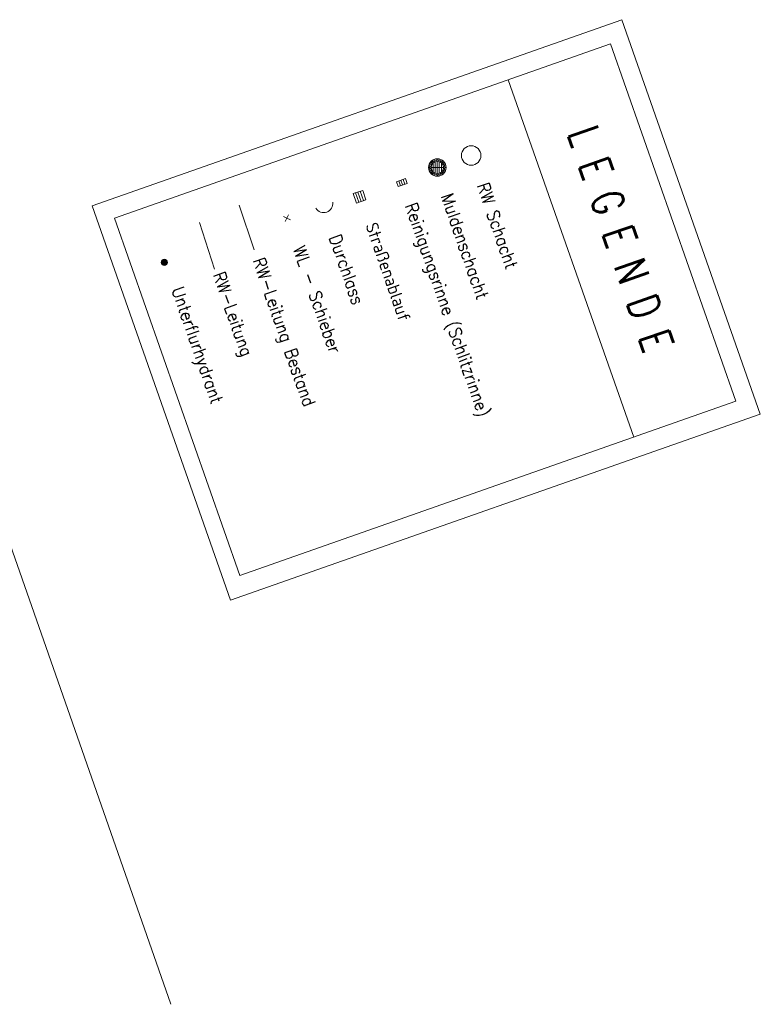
# Model space of a CAD drawing. Header units: inches. Extents: x 446825 to 447109, y 443658 to 444215.
# Tile 2 of 19: x 447050 to 447109, y 443687 to 443765. Entities that reach past the tile are written whole.
import ezdxf

# ---------------------------------------------------------------- set-up
doc = ezdxf.new("R2010")
doc.units = ezdxf.units.IN
doc.header["$MEASUREMENT"] = 0
doc.layers.add('GLOBAL', color=7, linetype='Continuous')
doc.layers.add('Hintergrundplan', color=7, linetype='Continuous')
doc.styles.add('1', font='txt_____.ttf', dxfattribs={"width": 0.9, "height": 1})
doc.styles.add('150', font='txt_____.ttf', dxfattribs={"width": 0.75, "height": 1})

# ---------------------------------------------------------------- blocks, each defined once
blk = doc.blocks.new('Schacht')
at = {"color": 18, "lineweight": 5, "true_color": 0x000000}
blk.add_circle((0, 0), 0.779, dxfattribs=at)
blk = doc.blocks.new('Muldenschacht')
at = {"color": 18, "lineweight": 5, "true_color": 0x000000}
for p, q in [((-0.599087, 0.002979), (-0.699187, 0.002979)), ((-0.569691, 0.188574), (-0.664892, 0.219507)), ((-0.492399, 0.083917), (-0.591181, 0.100105)), ((-0.484382, 0.356002), (-0.565365, 0.41484)), ((-0.444073, 0.230912), (-0.53319, 0.276499)), ((0.502013, 0.002979), (-0.498987, 0.002979)), ((0.474843, 0.165641), (-0.471817, 0.165641)), ((-0.350626, 0.358645), (-0.421053, 0.429778)), ((-0.351511, 0.488874), (-0.410348, 0.569857)), ((0.38186, 0.328304), (-0.378834, 0.328304)), ((-0.228204, 0.447647), (-0.274147, 0.536581)), ((-0.215015, 0.669384), (-0.184082, 0.574183)), ((-0.096655, 0.595502), (-0.080293, 0.496748)), ((0.001562, 0.503479), (0.001464, -0.497521)), ((0.001513, 0.703679), (0.001513, 0.603579)), ((0.093794, 0.596447), (0.078414, 0.497536)), ((0.218041, 0.669384), (0.187109, 0.574183)), ((0.271415, 0.539517), (0.226431, 0.450094)), ((0.413374, 0.569857), (0.354537, 0.488874)), ((0.425748, 0.42812), (0.355042, 0.357263)), ((0.447803, 0.22953), (0.537061, 0.27484)), ((0.568391, 0.41484), (0.487409, 0.356002)), ((0.4959, 0.080963), (0.594778, 0.096559)), ((0.572718, 0.188574), (0.667918, 0.219507)), ((0.602083, 0.008988), (0.702178, 0.00999)), ((-0.569691, -0.182617), (-0.664892, -0.21355)), ((-0.493148, -0.073251), (-0.59208, -0.088497)), ((-0.484382, -0.350045), (-0.565365, -0.408882)), ((-0.445326, -0.222488), (-0.534694, -0.267581)), ((0.474843, -0.159684), (-0.471817, -0.159684)), ((-0.352742, -0.35058), (-0.423593, -0.421292)), ((-0.351511, -0.482917), (-0.410348, -0.5639)), ((0.38186, -0.322346), (-0.378834, -0.322346)), ((-0.228006, -0.441793), (-0.273909, -0.530747)), ((-0.184082, -0.568226), (-0.215015, -0.663427)), ((-0.079489, -0.490923), (-0.095689, -0.589704)), ((0.001513, -0.597621), (0.001513, -0.697721)), ((0.079714, -0.491374), (0.095355, -0.590245)), ((0.187109, -0.568226), (0.218041, -0.663427)), ((0.271696, -0.533418), (0.226665, -0.444019)), ((0.354537, -0.482917), (0.413374, -0.5639)), ((0.426841, -0.421069), (0.355953, -0.350395)), ((0.446654, -0.225822), (0.535682, -0.271583)), ((0.487409, -0.350045), (0.568391, -0.408882)), ((0.496174, -0.073247), (0.595107, -0.088493)), ((0.572718, -0.182617), (0.667918, -0.21355))]:
    blk.add_line(p, q, dxfattribs=at)
for radius in [0.7007, 0.6006, 0.5005]:
    blk.add_circle((0.001513, 0.002979), radius, dxfattribs=at)
blk = doc.blocks.new('SK-rechteck Mitt')
at = {"color": 18, "lineweight": 5, "true_color": 0x000000}
for p, q in [((-0.375, 0.2), (-0.375, -0.2)), ((-0.375, 0.2), (0.375, 0.2)), ((-0.1875, 0.2), (-0.1875, -0.2)), ((0, 0.2), (0, -0.2)), ((0.1875, 0.2), (0.1875, -0.2)), ((0.375, 0.2), (0.375, -0.2)), ((-0.375, -0.2), (0.375, -0.2))]:
    blk.add_line(p, q, dxfattribs=at)
blk = doc.blocks.new('SK-quadrat Rand')
at = {"color": 18, "lineweight": 5, "true_color": 0x000000}
for p, q in [((-0.4, 0.8), (-0.4, 0)), ((-0.4, 0.8), (0.4, 0.8)), ((-0.2, 0.8), (-0.2, 0)), ((0, 0.8), (0, 0)), ((0.2, 0.8), (0.2, 0)), ((0.4, 0.8), (0.4, 0)), ((-0.4, 0), (0.4, 0))]:
    blk.add_line(p, q, dxfattribs=at)
blk = doc.blocks.new('Ein-_Auslauf')
at = {"color": 18, "lineweight": 5, "true_color": 0x000000}
blk.add_lwpolyline([(-0.700676, -0.583948, -0.816874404), (0.724419, -0.589597)], format="xyb", dxfattribs=at)
blk = doc.blocks.new('Schieber (Kreuz)')
at = {"color": 18, "lineweight": 5, "true_color": 0x000000}
for q in [(-0.2178, 0.2178), (-0.2178, -0.2178), (0.2178, 0.2178), (0.2178, -0.2178)]:
    blk.add_line((0, 0), q, dxfattribs=at)
blk = doc.blocks.new('Unterflurhydrant')
h = blk.add_hatch(color=131)
edge = h.paths.add_edge_path(flags=0)
edge.add_arc((0, 0), 0.25, 0, 360)
at = {"color": 18, "lineweight": 5, "true_color": 0x000000}
blk.add_circle((0, 0), 0.25, dxfattribs=at)

msp = doc.modelspace()

# ---------------------------------------------------------------- linework, layer by layer
at = {"layer": 'GLOBAL', "color": 18, "lineweight": 15, "true_color": 0x000000}
for p, q in [((447098.283, 443765.363), (447055.901, 443750.472)), ((447098.283, 443765.363), (447109.365, 443733.823)), ((447097.378, 443763.427), (447057.681, 443749.479)), ((447097.378, 443763.427), (447107.418, 443734.851)), ((447089.203, 443760.554), (447099.243, 443731.979)), ((447055.901, 443750.472), (447066.983, 443718.932)), ((447057.681, 443749.479), (447067.722, 443720.903)), ((447107.418, 443734.851), (447067.722, 443720.903)), ((447109.365, 443733.823), (447066.983, 443718.932))]:
    msp.add_line(p, q, dxfattribs=at)
at = {"layer": 'GLOBAL', "color": 92, "lineweight": 15, "true_color": 0x00b400}
msp.add_line((447067.675, 443750.535), (447068.86, 443746.95), dxfattribs=at)
at = {"layer": 'GLOBAL', "color": 92, "lineweight": 5, "true_color": 0x00b400}
msp.add_line((447064.488, 443749.13), (447065.687, 443745.399), dxfattribs=at)
at = {"layer": 'Hintergrundplan', "color": 254, "lineweight": 15, "true_color": 0xcccccc}
msp.add_line((447045.794, 443733.502), (447062.208, 443686.616), dxfattribs=at)

# ---------------------------------------------------------------- block references
at = {"layer": 'GLOBAL'}
for name, p, rotation in [('Schacht', (447086.232, 443754.499), 270), ('Muldenschacht', (447083.517, 443753.545), 270), ('SK-rechteck Mitt', (447080.679, 443752.337), 199.3589950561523), ('SK-quadrat Rand', (447077.172, 443751.582), 199.3589950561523), ('Ein-_Auslauf', (447074.688, 443749.977), 199.3589950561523), ('Schieber (Kreuz)', (447071.489, 443749.491), 199.3589950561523), ('Unterflurhydrant', (447061.69, 443745.954), 270)]:
    msp.add_blockref(name, p, dxfattribs=dict(at, rotation=rotation))

# ---------------------------------------------------------------- texts
at = {"layer": 'GLOBAL', "color": 18, "true_color": 0x000000, "attachment_point": 1, "rotation": 289.2357}
for s, insert, char_height, line_spacing_factor, style in [('L E G E N D E', (447096.274, 443757.132), 2.5, 1.049979, '150'), ('RW Schacht', (447087.609, 443752.445), 1, 0.959981, '1'), ('Muldenschacht', (447084.732, 443751.579), 1, 0.959981, '1'), ('Reinigungsrinne (Schlitzrinne)', (447081.849, 443750.83), 1, 0.959981, '1'), ('Straßenablauf', (447078.697, 443749.252), 1, 0.959981, '1'), ('Durchlass', (447075.779, 443748.296), 1, 0.959981, '1'), ('WL - Schieber', (447072.902, 443747.382), 1, 0.959981, '1'), ('RW-Leitung Bestand', (447069.68, 443746.444), 1, 0.959981, '1'), ('RW-Leitung', (447066.495, 443745.308), 1, 0.959981, '1'), ('Unterflurhydrant', (447063.183, 443744.104), 1, 0.959981, '1')]:
    msp.add_mtext(s, dxfattribs=dict(at, insert=insert, char_height=char_height, line_spacing_factor=line_spacing_factor, style=style))

doc.saveas('drawing.dxf')
